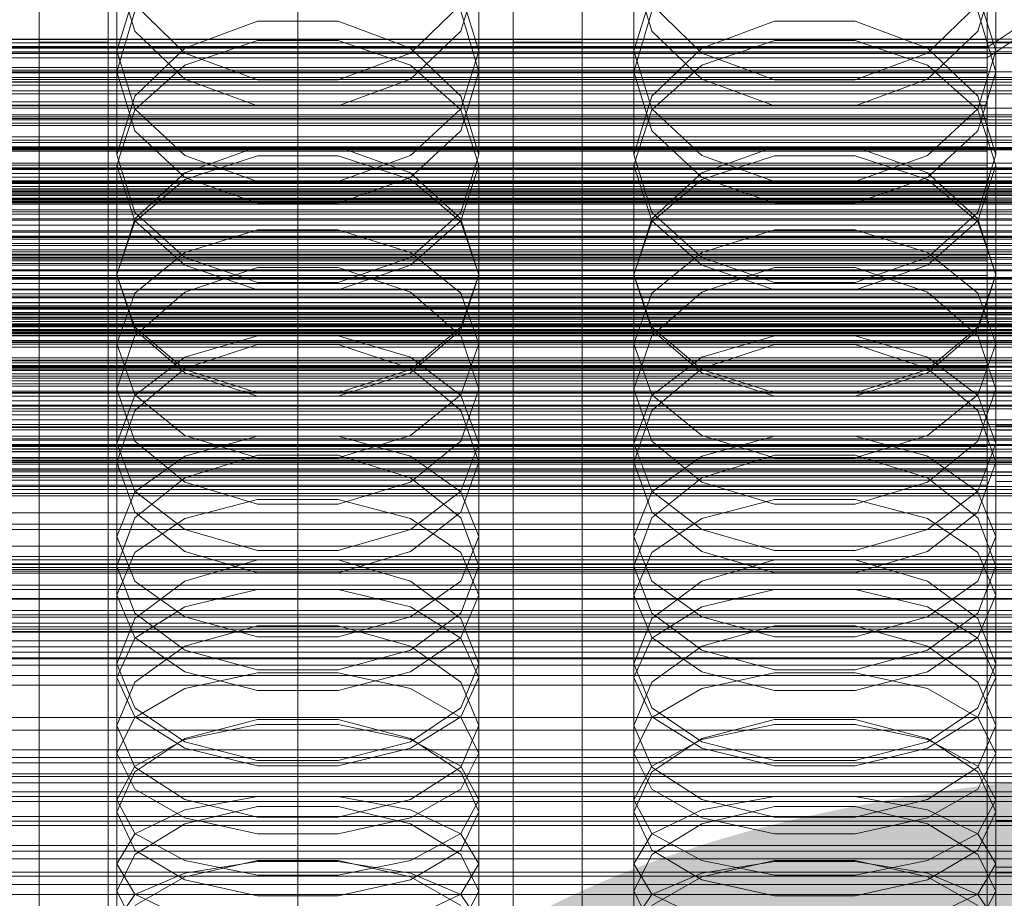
# Model space of a CAD drawing. Header units: millimetres. Extents: x -2233 to 61924, y -68080 to 6847.
# Tile 125 of 256: x 18 to 132, y -34625 to -34523. Entities that reach past the tile are written whole.
import ezdxf

# ---------------------------------------------------------------- set-up
doc = ezdxf.new("R2010")
doc.units = ezdxf.units.MM
for name, color, linetype, lineweight in [('COTAS_O', 1, 'Continuous', 0), ('COTAS_P', 1, 'Continuous', 0), ('frontal_briquetadora', 7, 'Continuous', 0), ('frontal_C01', 7, 'Continuous', 0), ('frontal_C02', 7, 'Continuous', 0), ('frontal_C03', 7, 'Continuous', 0), ('frontal_mezcladora', 7, 'Continuous', 0), ('frontal_secador', 7, 'Continuous', 0)]:
    doc.layers.add(name, color=color, linetype=linetype, lineweight=lineweight)
doc.dimstyles.new('R19_100', dxfattribs={"dimtxt": 250, "dimasz": 150, "dimexe": 150, "dimexo": 80, "dimgap": 100, "dimtad": 1, "dimtih": 1, "dimtoh": 1, "dimdsep": 46, "dimcen": 0.09, "dimadec": 0, "dimazin": 0, "dimtfac": 1, "dimtdec": 4, "dimtofl": 0, "dimtmove": 0, "dimatfit": 3, "dimfxl": 1, "dimtolj": 1, "dimtzin": 0, "dimarcsym": 0})

# ---------------------------------------------------------------- blocks, each defined once
blk = doc.blocks.new('DIM_R27_48')
at = {"layer": 'COTAS_P'}
for p, q in [((-1750, -34600), (-1600, -34555)), ((2600, -34600), (2450, -34555)), ((-1750, -35500), (-1750, -34600)), ((-1750, -34600), (2600, -34600)), ((-1750, -34600), (-1600, -34645)), ((2600, -34600), (2450, -34645)), ((2600, -35500), (2600, -34600))]:
    blk.add_line(p, q, dxfattribs=at)
blk.add_text('4350 P', height=250, dxfattribs=at).set_placement((425, -34500))
blk = doc.blocks.new('DIM_R27_50')
at = {"layer": 'COTAS_P'}
for p, q in [((1705.78, -34504.95), (1551.9, -34475.9)), ((-194.22, -34704.95), (1705.78, -34504.95)), ((1705.78, -34504.95), (1561.32, -34565.4)), ((1800, -35400), (1705.78, -34504.95)), ((-194.22, -34704.95), (-49.75, -34644.49)), ((-100, -35600), (-194.22, -34704.95)), ((-194.22, -34704.95), (-40.33, -34734))]:
    blk.add_line(p, q, dxfattribs=at)
blk.add_text('1910.5 P', height=250, rotation=6.009, dxfattribs=at).set_placement((745.32, -34505.49))
blk = doc.blocks.new('DIM_R27_53')
at = {"layer": 'COTAS_P'}
for p, q in [((-150, -32000), (550, -32000)), ((550, -32000), (505, -32150)), ((550, -34600), (550, -32000)), ((550, -32000), (595, -32150)), ((550, -34600), (505, -34450)), ((550, -34600), (595, -34450)), ((-150, -34600), (550, -34600))]:
    blk.add_line(p, q, dxfattribs=at)
blk.add_text('2600 P', height=250, rotation=90, dxfattribs=at).set_placement((450, -33300))
blk = doc.blocks.new('DIM_R27_55')
at = {"layer": 'COTAS_O'}
for p, q in [((-650, -33700), (50, -33700)), ((50, -33700), (5, -33850)), ((50, -34900), (50, -33700)), ((50, -33700), (95, -33850)), ((50, -34900), (5, -34750)), ((50, -34900), (95, -34750)), ((-650, -34900), (50, -34900))]:
    blk.add_line(p, q, dxfattribs=at)
blk.add_text('1200 O', height=250, rotation=90, dxfattribs=at).set_placement((-50, -34300))
blk = doc.blocks.new('DIM_R27_56')
at = {"layer": 'COTAS_O'}
for p, q in [((-650, -34200), (-500, -34155)), ((650, -34200), (500, -34155)), ((-650, -34900), (-650, -34200)), ((-650, -34200), (650, -34200)), ((-650, -34200), (-500, -34245)), ((650, -34200), (500, -34245)), ((650, -34900), (650, -34200))]:
    blk.add_line(p, q, dxfattribs=at)
blk.add_text('1300 O', height=250, dxfattribs=at).set_placement((0, -34100))
blk = doc.blocks.new('DIM_R27_61')
at = {"layer": 'COTAS_P'}
for p, q in [((-305, -34680), (395, -34680)), ((395, -34680), (350, -34830)), ((395, -36000), (395, -34680)), ((395, -34680), (440, -34830)), ((395, -36000), (350, -35850)), ((395, -36000), (440, -35850)), ((-305, -36000), (395, -36000))]:
    blk.add_line(p, q, dxfattribs=at)
blk.add_text('1320 P', height=250, rotation=90, dxfattribs=at).set_placement((295, -35340))

msp = doc.modelspace()

# ---------------------------------------------------------------- linework, layer by layer
at = {"layer": 'frontal_briquetadora'}
for p, q in [((29, -34517.123), (29, -34528.769)), ((29, -34517.123), (31.08, -34524.071)), ((68.92, -34524.071), (71, -34517.123)), ((71, -34517.123), (71, -34528.769)), ((89, -34517.123), (89, -34528.769)), ((89, -34517.123), (91.08, -34524.071)), ((128.92, -34524.071), (131, -34517.123)), ((131, -34517.123), (131, -34528.769)), ((29, -34526.331), (31.08, -34519.58)), ((68.92, -34519.58), (71, -34526.331)), ((89, -34526.331), (91.08, -34519.58)), ((128.92, -34519.58), (131, -34526.331)), ((36.906, -34526.603), (31.08, -34520.952)), ((68.92, -34520.952), (63.094, -34526.603)), ((96.906, -34526.603), (91.08, -34520.952)), ((128.92, -34520.952), (123.094, -34526.603)), ((29, -34528.769), (31.08, -34521.752)), ((68.92, -34521.752), (71, -34528.769)), ((89, -34528.769), (91.08, -34521.752)), ((128.92, -34521.752), (131, -34528.769)), ((45.326, -34522.89), (36.906, -34526.023)), ((54.674, -34522.89), (45.326, -34522.89)), ((63.094, -34526.023), (54.674, -34522.89)), ((105.326, -34522.89), (96.906, -34526.023)), ((114.674, -34522.89), (105.326, -34522.89)), ((123.094, -34526.023), (114.674, -34522.89)), ((31.08, -34524.071), (36.907, -34529.643)), ((63.093, -34529.643), (68.92, -34524.071)), ((91.08, -34524.071), (96.907, -34529.643)), ((123.093, -34529.643), (128.92, -34524.071)), ((36.907, -34528.025), (45.327, -34525.158)), ((45.327, -34525.158), (54.673, -34525.158)), ((54.673, -34525.158), (63.093, -34528.025)), ((96.907, -34528.025), (105.327, -34525.158)), ((105.327, -34525.158), (114.673, -34525.158)), ((114.673, -34525.158), (123.093, -34528.025)), ((29, -34526.331), (29, -34538.419)), ((31.08, -34533.082), (29, -34526.331)), ((36.906, -34526.023), (31.08, -34531.596)), ((45.326, -34529.704), (36.906, -34526.603)), ((63.094, -34526.603), (54.674, -34529.704)), ((68.92, -34531.596), (63.094, -34526.023)), ((71, -34526.331), (68.92, -34533.082)), ((71, -34526.331), (71, -34538.419)), ((89, -34526.331), (89, -34538.419)), ((91.08, -34533.082), (89, -34526.331)), ((96.906, -34526.023), (91.08, -34531.596)), ((105.326, -34529.704), (96.906, -34526.603)), ((123.094, -34526.603), (114.674, -34529.704)), ((128.92, -34531.596), (123.094, -34526.023)), ((131, -34526.331), (128.92, -34533.082)), ((131, -34526.331), (131, -34538.419)), ((31.08, -34533.192), (36.907, -34528.025)), ((63.093, -34528.025), (68.92, -34533.192)), ((91.08, -34533.192), (96.907, -34528.025)), ((123.093, -34528.025), (128.92, -34533.192)), ((31.08, -34535.648), (29, -34528.769)), ((71, -34528.769), (68.92, -34535.649)), ((91.08, -34535.648), (89, -34528.769)), ((131, -34528.769), (128.92, -34535.649)), ((195, -34530), (-195, -34530)), ((36.907, -34529.643), (45.327, -34532.735)), ((54.674, -34529.704), (45.326, -34529.704)), ((54.673, -34532.735), (63.093, -34529.643)), ((96.907, -34529.643), (105.327, -34532.735)), ((114.674, -34529.704), (105.326, -34529.704)), ((114.673, -34532.735), (123.093, -34529.643)), ((31.08, -34531.596), (29, -34538.419)), ((71, -34538.419), (68.92, -34531.596)), ((91.08, -34531.596), (89, -34538.419)), ((131, -34538.419), (128.92, -34531.596)), ((45.327, -34532.735), (54.673, -34532.735)), ((105.327, -34532.735), (114.673, -34532.735)), ((29, -34539.635), (31.08, -34533.192)), ((36.907, -34538.496), (31.08, -34533.082)), ((68.92, -34533.082), (63.093, -34538.496)), ((68.92, -34533.192), (71, -34539.635)), ((89, -34539.635), (91.08, -34533.192)), ((96.907, -34538.496), (91.08, -34533.082)), ((128.92, -34533.082), (123.093, -34538.496)), ((128.92, -34533.192), (131, -34539.635)), ((36.906, -34541.066), (31.08, -34535.648)), ((68.92, -34535.649), (63.094, -34541.066)), ((96.906, -34541.066), (91.08, -34535.648)), ((128.92, -34535.649), (123.094, -34541.066)), ((195, -34537), (-195, -34537)), ((29, -34538.419), (31.08, -34545.1)), ((45.326, -34537.508), (36.906, -34540.51)), ((54.674, -34537.508), (45.326, -34537.508)), ((63.094, -34540.51), (54.674, -34537.508)), ((68.92, -34545.1), (71, -34538.419)), ((89, -34538.419), (91.08, -34545.1)), ((105.326, -34537.508), (96.906, -34540.51)), ((114.674, -34537.508), (105.326, -34537.508)), ((123.094, -34540.51), (114.674, -34537.508)), ((128.92, -34545.1), (131, -34538.419)), ((45.327, -34541.501), (36.907, -34538.496)), ((45.327, -34538.552), (36.907, -34541.275)), ((54.673, -34538.552), (45.327, -34538.552)), ((63.093, -34538.496), (54.673, -34541.501)), ((63.093, -34541.275), (54.673, -34538.552)), ((105.327, -34541.501), (96.907, -34538.496)), ((105.327, -34538.552), (96.907, -34541.275)), ((114.673, -34538.552), (105.327, -34538.552)), ((123.093, -34538.496), (114.673, -34541.501)), ((123.093, -34541.275), (114.673, -34538.552)), ((29, -34539.635), (29, -34552.363)), ((29, -34539.635), (31.08, -34546.078)), ((36.906, -34540.51), (31.08, -34545.844)), ((68.92, -34545.844), (63.094, -34540.51)), ((68.92, -34546.078), (71, -34539.635)), ((71, -34539.635), (71, -34552.363)), ((89, -34539.635), (89, -34552.363)), ((89, -34539.635), (91.08, -34546.078)), ((96.906, -34540.51), (91.08, -34545.844)), ((128.92, -34545.844), (123.094, -34540.51)), ((128.92, -34546.078), (131, -34539.635)), ((131, -34539.635), (131, -34552.363)), ((36.907, -34541.275), (31.08, -34546.182)), ((45.326, -34544.034), (36.906, -34541.066)), ((54.673, -34541.501), (45.327, -34541.501)), ((63.094, -34541.066), (54.674, -34544.034)), ((68.92, -34546.182), (63.093, -34541.275)), ((96.907, -34541.275), (91.08, -34546.182)), ((105.326, -34544.034), (96.906, -34541.066)), ((114.673, -34541.501), (105.327, -34541.501)), ((123.094, -34541.066), (114.674, -34544.034)), ((128.92, -34546.182), (123.093, -34541.275)), ((54.674, -34544.034), (45.326, -34544.034)), ((114.674, -34544.034), (105.326, -34544.034)), ((31.08, -34545.1), (36.906, -34550.353)), ((63.094, -34550.353), (68.92, -34545.1)), ((91.08, -34545.1), (96.906, -34550.353)), ((123.094, -34550.353), (128.92, -34545.1)), ((31.08, -34545.844), (29, -34552.363)), ((31.08, -34546.182), (29, -34552.301)), ((31.08, -34546.078), (36.907, -34551.244)), ((63.093, -34551.244), (68.92, -34546.078)), ((71, -34552.363), (68.92, -34545.844)), ((71, -34552.301), (68.92, -34546.182)), ((91.08, -34545.844), (89, -34552.363)), ((91.08, -34546.182), (89, -34552.301)), ((91.08, -34546.078), (96.907, -34551.244)), ((123.093, -34551.244), (128.92, -34546.078)), ((131, -34552.363), (128.92, -34545.844)), ((131, -34552.301), (128.92, -34546.182)), ((36.907, -34549.754), (45.327, -34547.13)), ((45.327, -34547.13), (54.673, -34547.13)), ((54.673, -34547.13), (63.093, -34549.754)), ((96.907, -34549.754), (105.327, -34547.13)), ((105.327, -34547.13), (114.673, -34547.13)), ((114.673, -34547.13), (123.093, -34549.754)), ((31.08, -34554.481), (36.907, -34549.754)), ((63.093, -34549.754), (68.92, -34554.481)), ((91.08, -34554.481), (96.907, -34549.754)), ((123.093, -34549.754), (128.92, -34554.481)), ((36.906, -34550.353), (45.326, -34553.23)), ((54.674, -34553.23), (63.094, -34550.353)), ((96.906, -34550.353), (105.326, -34553.23)), ((114.674, -34553.23), (123.094, -34550.353)), ((36.906, -34554.358), (45.326, -34551.493)), ((36.907, -34551.244), (45.327, -34554.112)), ((45.326, -34551.493), (54.674, -34551.493)), ((54.673, -34554.112), (63.093, -34551.244)), ((54.674, -34551.493), (63.094, -34554.358)), ((96.906, -34554.358), (105.326, -34551.493)), ((96.907, -34551.244), (105.327, -34554.112)), ((105.326, -34551.493), (114.674, -34551.493)), ((114.673, -34554.112), (123.093, -34551.244)), ((114.674, -34551.493), (123.094, -34554.358)), ((29, -34552.301), (29, -34565.638)), ((29, -34552.301), (31.08, -34558.42)), ((31.08, -34558.731), (29, -34552.363)), ((45.326, -34553.23), (54.674, -34553.23)), ((68.92, -34558.42), (71, -34552.301)), ((71, -34552.363), (68.92, -34558.731)), ((71, -34552.301), (71, -34565.638)), ((89, -34552.301), (89, -34565.638)), ((89, -34552.301), (91.08, -34558.42)), ((91.08, -34558.731), (89, -34552.363)), ((105.326, -34553.23), (114.674, -34553.23)), ((128.92, -34558.42), (131, -34552.301)), ((131, -34552.363), (128.92, -34558.731)), ((131, -34552.301), (131, -34565.638)), ((31.08, -34559.44), (36.906, -34554.358)), ((45.327, -34554.112), (54.673, -34554.112)), ((63.094, -34554.358), (68.92, -34559.44)), ((91.08, -34559.44), (96.906, -34554.358)), ((105.327, -34554.112), (114.673, -34554.112)), ((123.094, -34554.358), (128.92, -34559.44)), ((29, -34560.376), (31.08, -34554.481)), ((68.92, -34554.481), (71, -34560.376)), ((89, -34560.376), (91.08, -34554.481)), ((128.92, -34554.481), (131, -34560.376)), ((31.08, -34558.42), (36.907, -34563.327)), ((36.906, -34563.729), (31.08, -34558.731)), ((63.093, -34563.327), (68.92, -34558.42)), ((68.92, -34558.731), (63.094, -34563.729)), ((91.08, -34558.42), (96.907, -34563.327)), ((96.906, -34563.729), (91.08, -34558.731)), ((123.093, -34563.327), (128.92, -34558.42)), ((128.92, -34558.731), (123.094, -34563.729)), ((29, -34565.638), (31.08, -34559.44)), ((36.907, -34561.918), (45.327, -34559.449)), ((45.327, -34559.449), (54.673, -34559.449)), ((54.673, -34559.449), (63.093, -34561.918)), ((68.92, -34559.44), (71, -34565.638)), ((89, -34565.638), (91.08, -34559.44)), ((96.907, -34561.918), (105.327, -34559.449)), ((105.327, -34559.449), (114.673, -34559.449)), ((114.673, -34559.449), (123.093, -34561.918)), ((128.92, -34559.44), (131, -34565.638)), ((29, -34560.376), (29, -34574.101)), ((31.08, -34566.271), (29, -34560.376)), ((45.326, -34560.448), (36.906, -34563.217)), ((54.674, -34560.448), (45.326, -34560.448)), ((63.094, -34563.217), (54.674, -34560.448)), ((71, -34560.376), (68.92, -34566.271)), ((71, -34560.376), (71, -34574.101)), ((89, -34560.376), (89, -34574.101)), ((91.08, -34566.271), (89, -34560.376)), ((105.326, -34560.448), (96.906, -34563.217)), ((114.674, -34560.448), (105.326, -34560.448)), ((123.094, -34563.217), (114.674, -34560.448)), ((131, -34560.376), (128.92, -34566.271)), ((131, -34560.376), (131, -34574.101)), ((31.08, -34566.366), (36.907, -34561.918)), ((63.093, -34561.918), (68.92, -34566.366)), ((91.08, -34566.366), (96.907, -34561.918)), ((123.093, -34561.918), (128.92, -34566.366)), ((36.906, -34563.217), (31.08, -34568.125)), ((36.907, -34563.327), (45.327, -34566.05)), ((54.673, -34566.05), (63.093, -34563.327)), ((68.92, -34568.125), (63.094, -34563.217)), ((96.906, -34563.217), (91.08, -34568.125)), ((96.907, -34563.327), (105.327, -34566.05)), ((114.673, -34566.05), (123.093, -34563.327)), ((128.92, -34568.125), (123.094, -34563.217)), ((45.326, -34566.461), (36.906, -34563.729)), ((63.094, -34563.729), (54.674, -34566.461)), ((105.326, -34566.461), (96.906, -34563.729)), ((123.094, -34563.729), (114.674, -34566.461)), ((31.08, -34571.679), (29, -34565.638)), ((71, -34565.638), (68.92, -34571.679)), ((91.08, -34571.679), (89, -34565.638)), ((131, -34565.638), (128.92, -34571.679)), ((29, -34571.912), (31.08, -34566.366)), ((36.907, -34570.998), (31.08, -34566.271)), ((54.674, -34566.461), (45.326, -34566.461)), ((45.327, -34566.05), (54.673, -34566.05)), ((68.92, -34566.271), (63.093, -34570.998)), ((68.92, -34566.366), (71, -34571.912)), ((89, -34571.912), (91.08, -34566.366)), ((96.907, -34570.998), (91.08, -34566.271)), ((114.674, -34566.461), (105.326, -34566.461)), ((105.327, -34566.05), (114.673, -34566.05)), ((128.92, -34566.271), (123.093, -34570.998)), ((128.92, -34566.366), (131, -34571.912)), ((31.08, -34568.125), (29, -34574.101)), ((71, -34574.101), (68.92, -34568.125)), ((91.08, -34568.125), (89, -34574.101)), ((131, -34574.101), (128.92, -34568.125)), ((45.327, -34573.621), (36.907, -34570.998)), ((45.327, -34571.082), (36.907, -34573.39)), ((54.673, -34571.082), (45.327, -34571.082)), ((63.093, -34570.998), (54.673, -34573.621)), ((63.093, -34573.39), (54.673, -34571.082)), ((105.327, -34573.621), (96.907, -34570.998)), ((105.327, -34571.082), (96.907, -34573.39)), ((114.673, -34571.082), (105.327, -34571.082)), ((123.093, -34570.998), (114.673, -34573.621)), ((123.093, -34573.39), (114.673, -34571.082)), ((29, -34571.912), (29, -34586.193)), ((29, -34571.912), (31.08, -34577.459)), ((36.906, -34576.409), (31.08, -34571.679)), ((68.92, -34571.679), (63.094, -34576.409)), ((68.92, -34577.459), (71, -34571.912)), ((71, -34571.912), (71, -34586.193)), ((89, -34571.912), (89, -34586.193)), ((89, -34571.912), (91.08, -34577.459)), ((96.906, -34576.409), (91.08, -34571.679)), ((128.92, -34571.679), (123.094, -34576.409)), ((128.92, -34577.459), (131, -34571.912)), ((131, -34571.912), (131, -34586.193)), ((36.907, -34573.39), (31.08, -34577.548)), ((45.326, -34573.305), (36.906, -34575.925)), ((54.674, -34573.305), (45.326, -34573.305)), ((54.673, -34573.621), (45.327, -34573.621)), ((63.094, -34575.925), (54.674, -34573.305)), ((68.92, -34577.548), (63.093, -34573.39)), ((96.907, -34573.39), (91.08, -34577.548)), ((105.326, -34573.305), (96.906, -34575.925)), ((114.674, -34573.305), (105.326, -34573.305)), ((114.673, -34573.621), (105.327, -34573.621)), ((123.094, -34575.925), (114.674, -34573.305)), ((128.92, -34577.548), (123.093, -34573.39)), ((29, -34574.101), (31.08, -34579.916)), ((68.92, -34579.916), (71, -34574.101)), ((89, -34574.101), (91.08, -34579.916)), ((128.92, -34579.916), (131, -34574.101)), ((36.906, -34575.925), (31.08, -34580.562)), ((68.92, -34580.562), (63.094, -34575.925)), ((96.906, -34575.925), (91.08, -34580.562)), ((128.92, -34580.562), (123.094, -34575.925)), ((45.326, -34578.991), (36.906, -34576.409)), ((63.094, -34576.409), (54.674, -34578.991)), ((105.326, -34578.991), (96.906, -34576.409)), ((123.094, -34576.409), (114.674, -34578.991)), ((31.08, -34577.548), (29, -34582.734)), ((31.08, -34577.459), (36.907, -34581.907)), ((36.907, -34580.641), (45.327, -34578.443)), ((45.327, -34578.443), (54.673, -34578.443)), ((54.673, -34578.443), (63.093, -34580.641)), ((63.093, -34581.907), (68.92, -34577.459)), ((71, -34582.734), (68.92, -34577.548)), ((91.08, -34577.548), (89, -34582.734)), ((91.08, -34577.459), (96.907, -34581.907)), ((96.907, -34580.641), (105.327, -34578.443)), ((105.327, -34578.443), (114.673, -34578.443)), ((114.673, -34578.443), (123.093, -34580.641)), ((123.093, -34581.907), (128.92, -34577.459)), ((131, -34582.734), (128.92, -34577.548)), ((54.674, -34578.991), (45.326, -34578.991)), ((114.674, -34578.991), (105.326, -34578.991)), ((195, -34580), (-195, -34580)), ((31.08, -34580.562), (29, -34586.193)), ((31.08, -34579.916), (36.906, -34584.461)), ((31.08, -34584.6), (36.907, -34580.641)), ((63.093, -34580.641), (68.92, -34584.6)), ((63.094, -34584.461), (68.92, -34579.916)), ((71, -34586.193), (68.92, -34580.562)), ((91.08, -34580.562), (89, -34586.193)), ((91.08, -34579.916), (96.906, -34584.461)), ((91.08, -34584.6), (96.907, -34580.641)), ((123.093, -34580.641), (128.92, -34584.6)), ((123.094, -34584.461), (128.92, -34579.916)), ((131, -34586.193), (128.92, -34580.562)), ((29, -34582.734), (29, -34597.535)), ((29, -34582.734), (31.08, -34587.919)), ((36.907, -34581.907), (45.327, -34584.376)), ((54.673, -34584.376), (63.093, -34581.907)), ((68.92, -34587.919), (71, -34582.734)), ((71, -34582.734), (71, -34597.535)), ((89, -34582.734), (89, -34597.535)), ((89, -34582.734), (91.08, -34587.919)), ((96.907, -34581.907), (105.327, -34584.376)), ((114.673, -34584.376), (123.093, -34581.907)), ((128.92, -34587.919), (131, -34582.734)), ((131, -34582.734), (131, -34597.535)), ((29, -34589.538), (31.08, -34584.6)), ((36.906, -34584.461), (45.326, -34586.939)), ((45.327, -34584.376), (54.673, -34584.376)), ((54.674, -34586.939), (63.094, -34584.461)), ((68.92, -34584.6), (71, -34589.538)), ((89, -34589.538), (91.08, -34584.6)), ((96.906, -34584.461), (105.326, -34586.939)), ((105.327, -34584.376), (114.673, -34584.376)), ((114.674, -34586.939), (123.094, -34584.461)), ((128.92, -34584.6), (131, -34589.538)), ((31.08, -34591.656), (29, -34586.193)), ((36.906, -34587.908), (45.326, -34585.444)), ((45.326, -34585.444), (54.674, -34585.444)), ((54.674, -34585.444), (63.094, -34587.908)), ((71, -34586.193), (68.92, -34591.656)), ((91.08, -34591.656), (89, -34586.193)), ((96.906, -34587.908), (105.326, -34585.444)), ((105.326, -34585.444), (114.674, -34585.444)), ((114.674, -34585.444), (123.094, -34587.908)), ((131, -34586.193), (128.92, -34591.656)), ((195, -34587), (-195, -34587)), ((45.326, -34586.939), (54.674, -34586.939)), ((105.326, -34586.939), (114.674, -34586.939)), ((31.08, -34592.262), (36.906, -34587.908)), ((31.08, -34587.919), (36.907, -34592.078)), ((63.093, -34592.078), (68.92, -34587.919)), ((63.094, -34587.908), (68.92, -34592.262)), ((91.08, -34592.262), (96.906, -34587.908)), ((91.08, -34587.919), (96.907, -34592.078)), ((123.093, -34592.078), (128.92, -34587.919)), ((123.094, -34587.908), (128.92, -34592.262)), ((29, -34589.538), (29, -34604.666)), ((31.08, -34594.475), (29, -34589.538)), ((36.907, -34590.901), (45.327, -34588.873)), ((45.327, -34588.873), (54.673, -34588.873)), ((54.673, -34588.873), (63.093, -34590.901)), ((71, -34589.538), (68.92, -34594.475)), ((71, -34589.538), (71, -34604.666)), ((89, -34589.538), (89, -34604.666)), ((91.08, -34594.475), (89, -34589.538)), ((96.907, -34590.901), (105.327, -34588.873)), ((105.327, -34588.873), (114.673, -34588.873)), ((114.673, -34588.873), (123.093, -34590.901)), ((131, -34589.538), (128.92, -34594.475)), ((131, -34589.538), (131, -34604.666)), ((31.08, -34594.554), (36.907, -34590.901)), ((63.093, -34590.901), (68.92, -34594.554)), ((91.08, -34594.554), (96.907, -34590.901)), ((123.093, -34590.901), (128.92, -34594.554)), ((36.906, -34595.915), (31.08, -34591.656)), ((31.08, -34591.656), (36.906, -34595.915)), ((36.907, -34592.078), (45.327, -34594.385)), ((54.673, -34594.385), (63.093, -34592.078)), ((68.92, -34591.656), (63.094, -34595.915)), ((63.094, -34595.915), (68.92, -34591.656)), ((96.906, -34595.915), (91.08, -34591.656)), ((91.08, -34591.656), (96.906, -34595.915)), ((96.907, -34592.078), (105.327, -34594.385)), ((114.673, -34594.385), (123.093, -34592.078)), ((128.92, -34591.656), (123.094, -34595.915)), ((123.094, -34595.915), (128.92, -34591.656)), ((29, -34597.535), (31.08, -34592.262)), ((45.326, -34593.122), (36.906, -34595.48)), ((54.674, -34593.122), (45.326, -34593.122)), ((63.094, -34595.48), (54.674, -34593.122)), ((68.92, -34592.262), (71, -34597.535)), ((89, -34597.535), (91.08, -34592.262)), ((105.326, -34593.122), (96.906, -34595.48)), ((114.674, -34593.122), (105.326, -34593.122)), ((123.094, -34595.48), (114.674, -34593.122)), ((128.92, -34592.262), (131, -34597.535)), ((45.327, -34594.385), (54.673, -34594.385)), ((105.327, -34594.385), (114.673, -34594.385)), ((29, -34599.11), (31.08, -34594.554)), ((36.907, -34598.435), (31.08, -34594.475)), ((36.906, -34595.48), (31.08, -34599.639)), ((68.92, -34594.475), (63.093, -34598.435)), ((68.92, -34599.639), (63.094, -34595.48)), ((68.92, -34594.554), (71, -34599.11)), ((89, -34599.11), (91.08, -34594.554)), ((96.907, -34598.435), (91.08, -34594.475)), ((96.906, -34595.48), (91.08, -34599.639)), ((128.92, -34594.475), (123.093, -34598.435)), ((128.92, -34599.639), (123.094, -34595.48)), ((128.92, -34594.554), (131, -34599.11)), ((45.326, -34598.232), (36.906, -34595.915)), ((36.906, -34595.915), (45.326, -34598.232)), ((63.094, -34595.915), (54.674, -34598.232)), ((54.674, -34598.232), (63.094, -34595.915)), ((105.326, -34598.232), (96.906, -34595.915)), ((96.906, -34595.915), (105.326, -34598.232)), ((123.094, -34595.915), (114.674, -34598.232)), ((114.674, -34598.232), (123.094, -34595.915)), ((31.08, -34602.633), (29, -34597.535)), ((71, -34597.535), (68.92, -34602.634)), ((91.08, -34602.633), (89, -34597.535)), ((131, -34597.535), (128.92, -34602.634)), ((45.327, -34600.632), (36.907, -34598.435)), ((45.327, -34598.547), (36.907, -34600.4)), ((54.674, -34598.232), (45.326, -34598.232)), ((54.673, -34598.547), (45.327, -34598.547)), ((63.093, -34598.435), (54.673, -34600.632)), ((63.093, -34600.4), (54.673, -34598.547)), ((105.327, -34600.632), (96.907, -34598.435)), ((105.327, -34598.547), (96.907, -34600.4)), ((114.674, -34598.232), (105.326, -34598.232)), ((114.673, -34598.547), (105.327, -34598.547)), ((123.093, -34598.435), (114.673, -34600.632)), ((123.093, -34600.4), (114.673, -34598.547)), ((29, -34599.11), (29, -34614.698)), ((29, -34599.11), (31.08, -34603.666)), ((31.08, -34599.639), (29, -34604.666)), ((68.92, -34603.666), (71, -34599.11)), ((71, -34604.666), (68.92, -34599.639)), ((71, -34599.11), (71, -34614.698)), ((89, -34599.11), (89, -34614.698)), ((89, -34599.11), (91.08, -34603.666)), ((91.08, -34599.639), (89, -34604.666)), ((128.92, -34603.666), (131, -34599.11)), ((131, -34604.666), (128.92, -34599.639)), ((131, -34599.11), (131, -34614.698)), ((36.907, -34600.4), (31.08, -34603.738)), ((54.673, -34600.632), (45.327, -34600.632)), ((68.92, -34603.738), (63.093, -34600.4)), ((96.907, -34600.4), (91.08, -34603.738)), ((114.673, -34600.632), (105.327, -34600.632)), ((128.92, -34603.738), (123.093, -34600.4)), ((36.906, -34606.596), (31.08, -34602.633)), ((68.92, -34602.634), (63.094, -34606.596)), ((96.906, -34606.596), (91.08, -34602.633)), ((128.92, -34602.634), (123.094, -34606.596)), ((31.08, -34603.738), (29, -34607.901)), ((29, -34604.666), (31.08, -34609.515)), ((31.08, -34603.666), (36.907, -34607.319)), ((45.326, -34603.999), (36.906, -34606.192)), ((36.907, -34606.298), (45.327, -34604.564)), ((54.674, -34603.999), (45.326, -34603.999)), ((45.327, -34604.564), (54.673, -34604.564)), ((54.673, -34604.564), (63.093, -34606.298)), ((63.094, -34606.192), (54.674, -34603.999)), ((63.093, -34607.319), (68.92, -34603.666)), ((71, -34607.901), (68.92, -34603.738)), ((68.92, -34609.515), (71, -34604.666)), ((91.08, -34603.738), (89, -34607.901)), ((89, -34604.666), (91.08, -34609.515)), ((91.08, -34603.666), (96.907, -34607.319)), ((105.326, -34603.999), (96.906, -34606.192)), ((96.907, -34606.298), (105.327, -34604.564)), ((114.674, -34603.999), (105.326, -34603.999)), ((105.327, -34604.564), (114.673, -34604.564)), ((114.673, -34604.564), (123.093, -34606.298)), ((123.094, -34606.192), (114.674, -34603.999)), ((123.093, -34607.319), (128.92, -34603.666)), ((131, -34607.901), (128.92, -34603.738)), ((128.92, -34609.515), (131, -34604.666)), ((36.906, -34606.192), (31.08, -34610.051)), ((31.08, -34609.422), (36.907, -34606.298)), ((45.326, -34608.746), (36.906, -34606.596)), ((63.094, -34606.596), (54.674, -34608.746)), ((63.093, -34606.298), (68.92, -34609.422)), ((68.92, -34610.051), (63.094, -34606.192)), ((96.906, -34606.192), (91.08, -34610.051)), ((91.08, -34609.422), (96.907, -34606.298)), ((105.326, -34608.746), (96.906, -34606.596)), ((123.094, -34606.596), (114.674, -34608.746)), ((123.093, -34606.298), (128.92, -34609.422)), ((128.92, -34610.051), (123.094, -34606.192)), ((29, -34607.901), (29, -34623.913)), ((29, -34607.901), (31.08, -34612.065)), ((36.907, -34607.319), (45.327, -34609.347)), ((54.673, -34609.347), (63.093, -34607.319)), ((68.92, -34612.065), (71, -34607.901)), ((71, -34607.901), (71, -34623.913)), ((89, -34607.901), (89, -34623.913)), ((89, -34607.901), (91.08, -34612.065)), ((96.907, -34607.319), (105.327, -34609.347)), ((114.673, -34609.347), (123.093, -34607.319)), ((128.92, -34612.065), (131, -34607.901)), ((131, -34607.901), (131, -34623.913)), ((54.674, -34608.746), (45.326, -34608.746)), ((114.674, -34608.746), (105.326, -34608.746)), ((29, -34613.318), (31.08, -34609.422)), ((31.08, -34610.051), (29, -34614.698)), ((31.08, -34609.515), (36.906, -34613.274)), ((45.327, -34609.347), (54.673, -34609.347)), ((63.094, -34613.274), (68.92, -34609.515)), ((68.92, -34609.422), (71, -34613.318)), ((71, -34614.698), (68.92, -34610.051)), ((89, -34613.318), (91.08, -34609.422)), ((91.08, -34610.051), (89, -34614.698)), ((91.08, -34609.515), (96.906, -34613.274)), ((105.327, -34609.347), (114.673, -34609.347)), ((123.094, -34613.274), (128.92, -34609.515)), ((128.92, -34609.422), (131, -34613.318)), ((131, -34614.698), (128.92, -34610.051)), ((31.08, -34612.065), (36.907, -34615.403)), ((63.093, -34615.403), (68.92, -34612.065)), ((91.08, -34612.065), (96.907, -34615.403)), ((123.093, -34615.403), (128.92, -34612.065)), ((29, -34613.318), (29, -34629.59)), ((31.08, -34617.214), (29, -34613.318)), ((36.906, -34613.274), (45.326, -34615.311)), ((36.907, -34614.479), (45.327, -34612.927)), ((45.327, -34612.927), (54.673, -34612.927)), ((54.673, -34612.927), (63.093, -34614.479)), ((54.674, -34615.311), (63.094, -34613.274)), ((71, -34613.318), (68.92, -34617.214)), ((71, -34613.318), (71, -34629.59)), ((89, -34613.318), (89, -34629.59)), ((91.08, -34617.214), (89, -34613.318)), ((96.906, -34613.274), (105.326, -34615.311)), ((96.907, -34614.479), (105.327, -34612.927)), ((105.327, -34612.927), (114.673, -34612.927)), ((114.673, -34612.927), (123.093, -34614.479)), ((114.674, -34615.311), (123.094, -34613.274)), ((131, -34613.318), (128.92, -34617.214)), ((131, -34613.318), (131, -34629.59)), ((31.08, -34619.163), (29, -34614.698)), ((31.08, -34617.275), (36.907, -34614.479)), ((36.906, -34616.105), (45.326, -34614.083)), ((45.326, -34614.083), (54.674, -34614.083)), ((54.674, -34614.083), (63.094, -34616.105)), ((63.093, -34614.479), (68.92, -34617.275)), ((71, -34614.698), (68.92, -34619.163)), ((91.08, -34619.163), (89, -34614.698)), ((91.08, -34617.275), (96.907, -34614.479)), ((96.906, -34616.105), (105.326, -34614.083)), ((105.326, -34614.083), (114.674, -34614.083)), ((114.674, -34614.083), (123.094, -34616.105)), ((123.093, -34614.479), (128.92, -34617.275)), ((131, -34614.698), (128.92, -34619.163)), ((31.08, -34619.655), (36.906, -34616.105)), ((36.907, -34615.403), (45.327, -34617.256)), ((45.326, -34615.311), (54.674, -34615.311)), ((54.673, -34617.256), (63.093, -34615.403)), ((63.094, -34616.105), (68.92, -34619.655)), ((91.08, -34619.655), (96.906, -34616.105)), ((96.907, -34615.403), (105.327, -34617.256)), ((105.326, -34615.311), (114.674, -34615.311)), ((114.673, -34617.256), (123.093, -34615.403)), ((123.094, -34616.105), (128.92, -34619.655)), ((29, -34620.762), (31.08, -34617.275)), ((36.907, -34620.338), (31.08, -34617.214)), ((45.327, -34617.256), (54.673, -34617.256)), ((68.92, -34617.214), (63.093, -34620.338)), ((68.92, -34617.275), (71, -34620.762)), ((89, -34620.762), (91.08, -34617.275)), ((96.907, -34620.338), (91.08, -34617.214)), ((105.327, -34617.256), (114.673, -34617.256)), ((128.92, -34617.214), (123.093, -34620.338)), ((128.92, -34617.275), (131, -34620.762)), ((36.906, -34622.61), (31.08, -34619.163)), ((68.92, -34619.163), (63.094, -34622.61)), ((96.906, -34622.61), (91.08, -34619.163)), ((128.92, -34619.163), (123.094, -34622.61)), ((29, -34623.913), (31.08, -34619.655)), ((45.326, -34620.353), (36.906, -34622.259)), ((45.327, -34622.072), (36.907, -34620.338)), ((45.327, -34620.476), (36.907, -34621.842)), ((54.674, -34620.353), (45.326, -34620.353)), ((54.673, -34620.476), (45.327, -34620.476)), ((63.093, -34620.338), (54.673, -34622.072)), ((63.093, -34621.842), (54.673, -34620.476)), ((63.094, -34622.259), (54.674, -34620.353)), ((68.92, -34619.655), (71, -34623.913)), ((89, -34623.913), (91.08, -34619.655)), ((105.326, -34620.353), (96.906, -34622.259)), ((105.327, -34622.072), (96.907, -34620.338)), ((105.327, -34620.476), (96.907, -34621.842)), ((114.674, -34620.353), (105.326, -34620.353)), ((114.673, -34620.476), (105.327, -34620.476)), ((123.093, -34620.338), (114.673, -34622.072)), ((123.093, -34621.842), (114.673, -34620.476)), ((123.094, -34622.259), (114.674, -34620.353)), ((128.92, -34619.655), (131, -34623.913)), ((29, -34620.762), (29, -34637.392)), ((29, -34620.762), (31.08, -34624.249)), ((36.907, -34621.842), (31.08, -34624.303)), ((68.92, -34624.303), (63.093, -34621.842)), ((68.92, -34624.249), (71, -34620.762)), ((71, -34620.762), (71, -34637.392)), ((89, -34620.762), (89, -34637.392)), ((89, -34620.762), (91.08, -34624.249)), ((96.907, -34621.842), (91.08, -34624.303)), ((128.92, -34624.303), (123.093, -34621.842)), ((128.92, -34624.249), (131, -34620.762)), ((131, -34620.762), (131, -34637.392)), ((36.906, -34622.259), (31.08, -34625.598)), ((45.326, -34624.472), (36.906, -34622.61)), ((54.673, -34622.072), (45.327, -34622.072)), ((63.094, -34622.61), (54.674, -34624.472)), ((68.92, -34625.598), (63.094, -34622.259)), ((96.906, -34622.259), (91.08, -34625.598)), ((105.326, -34624.472), (96.906, -34622.61)), ((114.673, -34622.072), (105.327, -34622.072)), ((123.094, -34622.61), (114.674, -34624.472)), ((128.92, -34625.598), (123.094, -34622.259)), ((31.08, -34627.982), (29, -34623.913)), ((71, -34623.913), (68.92, -34627.982)), ((91.08, -34627.982), (89, -34623.913)), ((131, -34623.913), (128.92, -34627.982)), ((31.08, -34624.303), (29, -34627.373)), ((31.08, -34624.249), (36.907, -34627.045)), ((54.674, -34624.472), (45.326, -34624.472)), ((63.093, -34627.045), (68.92, -34624.249)), ((71, -34627.373), (68.92, -34624.303)), ((91.08, -34624.303), (89, -34627.373)), ((91.08, -34624.249), (96.907, -34627.045)), ((114.674, -34624.472), (105.326, -34624.472)), ((123.093, -34627.045), (128.92, -34624.249)), ((131, -34627.373), (128.92, -34624.303))]:
    msp.add_line(p, q, dxfattribs=at)
at = {"layer": 'frontal_C01'}
for p, q in [((130, -34263.359), (130, -34525.972)), ((130, -34525.972), (228.298, -34459.66)), ((130, -34782.805), (130, -34520.192)), ((-130, -34525.033), (130, -34525.033)), ((-130, -34525.825), (130, -34525.825)), ((130, -34525.825), (130, -34525.033)), ((130, -34525.033), (130, -34525.972)), ((130, -34528.294), (130, -34525.825)), ((-130, -34525.972), (130, -34525.972)), ((0, -34525.972), (130, -34525.972)), ((130, -34525.972), (130, -34788.585)), ((130, -34525.972), (130, -34528.578)), ((-130, -34528.294), (130, -34528.294)), ((-130, -34528.578), (130, -34528.578)), ((130, -34532.271), (130, -34528.294)), ((130, -34528.578), (130, -34532.673)), ((430, -34531.343), (-430, -34531.343)), ((-130, -34532.271), (130, -34532.271)), ((-130, -34532.673), (130, -34532.673)), ((130, -34537.486), (130, -34532.271)), ((130, -34532.673), (130, -34537.979)), ((430, -34536.343), (-430, -34536.343)), ((-130, -34537.486), (130, -34537.486)), ((-130, -34537.979), (130, -34537.979)), ((130, -34543.583), (130, -34537.486)), ((130, -34537.979), (130, -34544.133)), ((-148, -34541.432), (148, -34541.432)), ((-148, -34541.713), (148, -34541.713)), ((-148, -34541.765), (148, -34541.765)), ((-148, -34542.588), (148, -34542.588)), ((-148, -34542.688), (148, -34542.688)), ((-148, -34543.997), (148, -34543.997)), ((-148, -34544.139), (148, -34544.139)), ((130, -34543.583), (-130, -34543.583)), ((-130, -34544.133), (130, -34544.133)), ((130, -34550.147), (130, -34543.583)), ((130, -34544.133), (130, -34550.716)), ((-148, -34545.845), (148, -34545.845)), ((-148, -34546.019), (148, -34546.019)), ((148, -34548.005), (-148, -34548.005)), ((-148, -34548.2), (148, -34548.2)), ((-148, -34550.331), (148, -34550.331)), ((-148, -34550.532), (148, -34550.532)), ((-130, -34550.147), (130, -34550.147)), ((-130, -34550.716), (130, -34550.716)), ((130, -34556.731), (130, -34550.147)), ((130, -34550.716), (130, -34557.28)), ((-148, -34552.664), (148, -34552.664)), ((-148, -34552.858), (148, -34552.858)), ((-148, -34554.844), (148, -34554.844)), ((-148, -34555.019), (148, -34555.019)), ((-148, -34556.724), (148, -34556.724)), ((-130, -34556.731), (130, -34556.731)), ((130, -34562.885), (130, -34556.731)), ((-148, -34556.866), (148, -34556.866)), ((-130, -34557.28), (130, -34557.28)), ((130, -34557.28), (130, -34563.377)), ((-148, -34558.175), (148, -34558.175)), ((-148, -34558.276), (148, -34558.276)), ((-148, -34559.098), (148, -34559.098)), ((-148, -34559.151), (148, -34559.151)), ((-148, -34559.431), (148, -34559.431)), ((-130, -34562.885), (130, -34562.885)), ((-130, -34563.377), (130, -34563.377)), ((130, -34568.19), (130, -34562.885)), ((130, -34563.377), (130, -34568.592)), ((-130, -34568.19), (130, -34568.19)), ((-130, -34568.592), (130, -34568.592)), ((130, -34572.285), (130, -34568.19)), ((130, -34568.592), (130, -34572.569)), ((131, -34575.276), (131, -34569.884)), ((131, -34569.884), (149, -34569.884)), ((131, -34615.721), (131, -34569.884)), ((-130, -34572.285), (130, -34572.285)), ((-130, -34572.569), (130, -34572.569)), ((130, -34574.891), (130, -34572.285)), ((130, -34572.569), (130, -34575.038)), ((-130, -34574.891), (130, -34574.891)), ((130, -34575.83), (130, -34574.891)), ((-130, -34575.038), (130, -34575.038)), ((-130, -34575.83), (130, -34575.83)), ((130, -34575.038), (130, -34575.83)), ((149, -34575.276), (131, -34575.276)), ((131, -34621.113), (131, -34575.276)), ((430, -34586.343), (-430, -34586.343)), ((430, -34591.343), (-430, -34591.343)), ((-425, -34610.606), (425, -34610.606)), ((149, -34615.721), (131, -34615.721)), ((131, -34615.721), (131, -34621.113)), ((131, -34621.113), (149, -34621.113)), ((425, -34622.162), (-425, -34622.162)), ((425, -34624.302), (-425, -34624.302))]:
    msp.add_line(p, q, dxfattribs=at)
at = {"layer": 'frontal_C02'}
for p, q in [((130, -34236.667), (130, -34527.162)), ((130, -34527.162), (228.298, -34461.426)), ((130, -34811.926), (130, -34521.432)), ((-130, -34526.029), (130, -34526.029)), ((-130, -34526.625), (130, -34526.625)), ((130, -34526.625), (130, -34526.029)), ((130, -34526.029), (130, -34527.162)), ((130, -34528.91), (130, -34526.625)), ((-130, -34527.162), (130, -34527.162)), ((0, -34527.162), (130, -34527.162)), ((130, -34527.162), (130, -34817.656)), ((130, -34527.162), (130, -34529.948)), ((-130, -34528.91), (130, -34528.91)), ((130, -34532.729), (130, -34528.91)), ((-130, -34529.948), (130, -34529.948)), ((130, -34529.948), (130, -34534.196)), ((-130, -34532.729), (130, -34532.729)), ((130, -34537.82), (130, -34532.729)), ((-130, -34534.196), (130, -34534.196)), ((130, -34534.196), (130, -34539.616)), ((-130, -34537.82), (130, -34537.82)), ((130, -34543.837), (130, -34537.82)), ((-130, -34539.616), (130, -34539.616)), ((130, -34539.616), (130, -34545.841)), ((-148, -34542.415), (148, -34542.415)), ((-148, -34542.626), (148, -34542.626)), ((-148, -34542.817), (148, -34542.817)), ((-148, -34543.436), (148, -34543.436)), ((-148, -34543.804), (148, -34543.804)), ((130, -34543.837), (-130, -34543.837)), ((130, -34550.37), (130, -34543.837)), ((-148, -34544.789), (148, -34544.789)), ((-148, -34545.309), (148, -34545.309)), ((-130, -34545.841), (130, -34545.841)), ((130, -34545.841), (130, -34552.445)), ((-148, -34546.593), (148, -34546.593)), ((-148, -34547.23), (148, -34547.23)), ((148, -34548.725), (-148, -34548.725)), ((-148, -34549.435), (148, -34549.435)), ((-130, -34550.37), (130, -34550.37)), ((130, -34556.974), (130, -34550.37)), ((-148, -34551.04), (148, -34551.04)), ((-148, -34551.775), (148, -34551.775)), ((-130, -34552.445), (130, -34552.445)), ((130, -34552.445), (130, -34558.978)), ((-148, -34553.38), (148, -34553.38)), ((-148, -34554.09), (148, -34554.09)), ((-148, -34555.585), (148, -34555.585)), ((-148, -34556.222), (148, -34556.222)), ((-148, -34557.506), (148, -34557.506)), ((-130, -34556.974), (130, -34556.974)), ((130, -34563.199), (130, -34556.974)), ((-148, -34558.026), (148, -34558.026)), ((-148, -34559.011), (148, -34559.011)), ((-130, -34558.978), (130, -34558.978)), ((130, -34558.978), (130, -34564.995)), ((-148, -34559.379), (148, -34559.379)), ((-148, -34559.998), (148, -34559.998)), ((-148, -34560.189), (148, -34560.189)), ((-148, -34560.4), (148, -34560.4)), ((-130, -34563.199), (130, -34563.199)), ((130, -34568.62), (130, -34563.199)), ((-130, -34564.995), (130, -34564.995)), ((130, -34564.995), (130, -34570.087)), ((-130, -34568.62), (130, -34568.62)), ((130, -34572.868), (130, -34568.62)), ((-130, -34570.087), (130, -34570.087)), ((130, -34570.087), (130, -34573.905)), ((131, -34576.343), (131, -34570.382)), ((131, -34570.382), (149, -34570.382)), ((131, -34615.818), (131, -34570.382)), ((-130, -34572.868), (130, -34572.868)), ((130, -34575.653), (130, -34572.868)), ((-130, -34573.905), (130, -34573.905)), ((130, -34573.905), (130, -34576.19)), ((-130, -34575.653), (130, -34575.653)), ((130, -34576.786), (130, -34575.653)), ((-130, -34576.19), (130, -34576.19)), ((-130, -34576.786), (130, -34576.786)), ((130, -34576.19), (130, -34576.786)), ((149, -34576.343), (131, -34576.343)), ((131, -34621.779), (131, -34576.343)), ((-450, -34591.833), (450, -34591.833)), ((450, -34603.756), (-450, -34603.756)), ((-425, -34610.274), (425, -34610.274)), ((149, -34615.818), (131, -34615.818)), ((131, -34615.818), (131, -34621.779)), ((425, -34621.728), (-425, -34621.728)), ((131, -34621.779), (149, -34621.779))]:
    msp.add_line(p, q, dxfattribs=at)
at = {"layer": 'frontal_C03'}
for p, q in [((1250, -34525.42), (-1250, -34525.42)), ((1250, -34526.478), (-1250, -34526.478)), ((1250, -34528.785), (-1250, -34528.785)), ((1250, -34529.439), (-1250, -34529.439)), ((1250, -34530.32), (-1250, -34530.32)), ((-1250, -34532.986), (1250, -34532.986)), ((-1250, -34533.783), (1250, -34533.783)), ((-1250, -34534.368), (1250, -34534.368)), ((-1250, -34536.706), (1250, -34536.706)), ((-1250, -34537.835), (1250, -34537.835)), ((1250, -34540.126), (-1250, -34540.126)), ((1250, -34541.008), (-1250, -34541.008)), ((-1250, -34541.554), (1250, -34541.554)), ((1250, -34541.661), (-1250, -34541.661)), ((-1250, -34543.151), (1250, -34543.151)), ((1250, -34543.969), (-1250, -34543.969)), ((-1250, -34545.026), (1250, -34545.026)), ((1250, -34547.878), (-1250, -34547.878)), ((-1250, -34547.998), (1250, -34547.998)), ((1250, -34548.935), (-1250, -34548.935)), ((-1250, -34549.954), (1250, -34549.954)), ((1250, -34551.243), (-1250, -34551.243)), ((1250, -34551.896), (-1250, -34551.896)), ((1250, -34552.778), (-1250, -34552.778)), ((-1250, -34555.598), (1250, -34555.598)), ((-1268, -34555.971), (1268, -34555.971)), ((-1268, -34556.196), (1268, -34556.196)), ((-1268, -34556.36), (1268, -34556.36)), ((-1268, -34557.018), (1268, -34557.018)), ((-1268, -34557.335), (1268, -34557.335)), ((1250, -34557.779), (-1250, -34557.779)), ((-1268, -34558.381), (1268, -34558.381)), ((-1268, -34558.83), (1268, -34558.83)), ((-1268, -34560.194), (1268, -34560.194)), ((-1268, -34560.744), (1268, -34560.744)), ((-1268, -34562.331), (1268, -34562.331)), ((1268, -34562.945), (-1268, -34562.945)), ((1250, -34562.584), (-1250, -34562.584)), ((1250, -34563.465), (-1250, -34563.465)), ((-1268, -34564.648), (1268, -34564.648)), ((-1250, -34563.837), (1250, -34563.837)), ((1250, -34564.119), (-1250, -34564.119)), ((-1268, -34565.283), (1268, -34565.283)), ((-1268, -34566.987), (1268, -34566.987)), ((-1250, -34566.095), (1250, -34566.095)), ((1250, -34566.426), (-1250, -34566.426)), ((-1268, -34567.6), (1268, -34567.6)), ((-1250, -34567.484), (1250, -34567.484)), ((-1268, -34569.188), (1268, -34569.188)), ((-1268, -34569.738), (1268, -34569.738)), ((1250, -34570.336), (-1250, -34570.336)), ((-1268, -34571.101), (1268, -34571.101)), ((-1268, -34571.55), (1268, -34571.55)), ((1250, -34571.393), (-1250, -34571.393)), ((-1268, -34572.596), (1268, -34572.596)), ((-1250, -34572.152), (1250, -34572.152)), ((-1268, -34572.914), (1268, -34572.914)), ((-1268, -34573.572), (1268, -34573.572)), ((-1268, -34573.736), (1268, -34573.736)), ((1250, -34573.7), (-1250, -34573.7)), ((-1268, -34573.96), (1268, -34573.96)), ((-1250, -34574.333), (1250, -34574.333)), ((1250, -34574.354), (-1250, -34574.354)), ((1250, -34575.235), (-1250, -34575.235)), ((-1250, -34579.978), (1250, -34579.978)), ((-1250, -34581.934), (1250, -34581.934)), ((1250, -34585.042), (-1250, -34585.042)), ((1250, -34585.923), (-1250, -34585.923)), ((1250, -34586.576), (-1250, -34586.576)), ((-1250, -34586.781), (1250, -34586.781)), ((-1250, -34588.377), (1250, -34588.377)), ((1250, -34588.884), (-1250, -34588.884)), ((-1250, -34589.941), (1250, -34589.941)), ((-1250, -34592.097), (1250, -34592.097)), ((1250, -34592.793), (-1250, -34592.793)), ((-1250, -34593.226), (1250, -34593.226)), ((1250, -34593.851), (-1250, -34593.851)), ((-1250, -34595.564), (1250, -34595.564)), ((-1250, -34596.148), (1250, -34596.148)), ((1250, -34596.158), (-1250, -34596.158)), ((1250, -34596.812), (-1250, -34596.812)), ((-1250, -34596.946), (1250, -34596.946)), ((1250, -34597.693), (-1250, -34597.693)), ((1250, -34607.499), (-1250, -34607.499)), ((1250, -34608.381), (-1250, -34608.381)), ((1250, -34609.034), (-1250, -34609.034)), ((1250, -34611.342), (-1250, -34611.342)), ((-1250, -34612.399), (1250, -34612.399)), ((-1500, -34615.78), (1500, -34615.78)), ((1250, -34615.251), (-1250, -34615.251)), ((1250, -34616.308), (-1250, -34616.308)), ((1250, -34618.616), (-1250, -34618.616)), ((1250, -34619.269), (-1250, -34619.269)), ((1250, -34620.151), (-1250, -34620.151))]:
    msp.add_line(p, q, dxfattribs=at)
at = {"layer": 'frontal_mezcladora'}
for p, q in [((20, -34525.346), (20, -34470.534)), ((28, -34525.346), (28, -34470.534)), ((75, -34525.346), (75, -34470.534)), ((83, -34525.346), (83, -34470.534)), ((130, -34525.346), (130, -34470.534)), ((20, -34590), (20, -34525.346)), ((20, -34525.346), (28, -34525.346)), ((28, -34590), (28, -34525.346)), ((75, -34590), (75, -34525.346)), ((75, -34525.346), (83, -34525.346)), ((83, -34590), (83, -34525.346)), ((130, -34590), (130, -34525.346)), ((130, -34525.346), (138, -34525.346)), ((-315, -34535), (315, -34535)), ((-420, -34542.102), (240, -34542.102)), ((240, -34590), (-420, -34590)), ((20, -34654.654), (20, -34590)), ((28, -34590), (20, -34590)), ((28, -34590), (28, -34654.654)), ((75, -34654.654), (75, -34590)), ((83, -34590), (75, -34590)), ((83, -34590), (83, -34654.654)), ((130, -34654.654), (130, -34590)), ((138, -34590), (130, -34590)), ((-315, -34600), (315, -34600))]:
    msp.add_line(p, q, dxfattribs=at)
at = {"layer": 'frontal_secador'}
for p, q in [((-1250, -34525), (1250, -34525)), ((1250, -34526), (-1250, -34526)), ((-1250, -34526.659), (1250, -34526.659)), ((1250, -34529.659), (-1250, -34529.659)), ((-1250, -34531), (1250, -34531)), ((1250, -34534), (-1250, -34534)), ((-1250, -34534.728), (1250, -34534.728)), ((-1250, -34537.588), (1250, -34537.588)), ((1250, -34537.611), (-1250, -34537.611)), ((1250, -34537.728), (-1250, -34537.728)), ((-1250, -34539.387), (1250, -34539.387)), ((1250, -34539.918), (-1250, -34539.918)), ((-1250, -34540), (1250, -34540)), ((1250, -34540.588), (-1250, -34540.588)), ((1250, -34542.387), (-1250, -34542.387)), ((1250, -34543), (-1250, -34543)), ((-1250, -34543.65), (1250, -34543.65)), ((1250, -34544), (-1250, -34544)), ((1250, -34547.382), (-1250, -34547.382)), ((-1250, -34548), (1250, -34548)), ((1250, -34549.689), (-1250, -34549.689)), ((-1250, -34550), (1250, -34550)), ((1250, -34554), (-1250, -34554)), ((1250, -34554.545), (-1250, -34554.545)), ((-1250, -34555), (1250, -34555)), ((1250, -34556), (-1250, -34556)), ((1250, -34556.144), (-1250, -34556.144)), ((1250, -34556.709), (-1250, -34556.709)), ((1250, -34558.686), (-1250, -34558.686)), ((1250, -34560), (-1250, -34560)), ((1320, -34562), (-1320, -34562)), ((1320, -34562.273), (-1320, -34562.273)), ((1250, -34562), (-1250, -34562)), ((1320, -34563.072), (-1320, -34563.072)), ((1320, -34564.343), (-1320, -34564.343)), ((1250, -34564.651), (-1250, -34564.651)), ((1250, -34565.859), (-1250, -34565.859)), ((1320, -34566), (-1320, -34566)), ((-1250, -34566), (1250, -34566)), ((1320, -34567.929), (-1320, -34567.929)), ((-1320, -34570), (1320, -34570)), ((-1250, -34570), (1250, -34570)), ((1320, -34572.071), (-1320, -34572.071)), ((1320, -34574), (-1320, -34574)), ((1250, -34574.141), (-1250, -34574.141)), ((1320, -34575.657), (-1320, -34575.657)), ((1320, -34576.928), (-1320, -34576.928)), ((1250, -34577.285), (-1250, -34577.285)), ((1320, -34577.727), (-1320, -34577.727)), ((1320, -34578), (-1320, -34578)), ((1250, -34578), (-1250, -34578)), ((1250, -34581.314), (-1250, -34581.314)), ((1250, -34583.856), (-1250, -34583.856)), ((1250, -34585.455), (-1250, -34585.455)), ((1250, -34586), (-1250, -34586)), ((1360, -34593.5), (-1360, -34593.5)), ((1250, -34593.75), (-1250, -34593.75)), ((1360, -34594.863), (-1360, -34594.863)), ((1360, -34598.859), (-1360, -34598.859)), ((1360, -34605.216), (-1360, -34605.216)), ((1360, -34613.5), (-1360, -34613.5)), ((1250, -34612.924), (-1250, -34612.924)), ((1360, -34623.147), (-1360, -34623.147))]:
    msp.add_line(p, q, dxfattribs=at)

# ---------------------------------------------------------------- dimensions: what is measured, and where the dimension line sits
at = {"layer": 'COTAS_O'}
for p2, distance, picture, middle in [((-650, -33700), -700, 'DIM_R27_55', (50, -34300)), ((650, -34900), 700, 'DIM_R27_56', (0, -34200))]:
    dim = msp.add_aligned_dim(p1=(-650, -34900), p2=p2, distance=distance, text='<> O', dimstyle='R19_100', dxfattribs=at)
    dim.commit()
    dim.dimension.update_dxf_attribs({"geometry": picture, "text_midpoint": middle})
at = {"layer": 'COTAS_P'}
for p1, p2, distance, picture, middle in [((-150, -34600), (-150, -32000), -700, 'DIM_R27_53', (550, -33300)), ((-100, -35600), (1800, -35400), 900, 'DIM_R27_50', (755.784, -34604.945)), ((-1750, -35500), (2600, -35500), 900, 'DIM_R27_48', (425, -34600)), ((-305, -36000), (-305, -34680), -700, 'DIM_R27_61', (395, -35340))]:
    dim = msp.add_aligned_dim(p1=p1, p2=p2, distance=distance, text='<> P', dimstyle='R19_100', dxfattribs=at)
    dim.commit()
    dim.dimension.update_dxf_attribs({"geometry": picture, "text_midpoint": middle})

doc.saveas('drawing.dxf')
